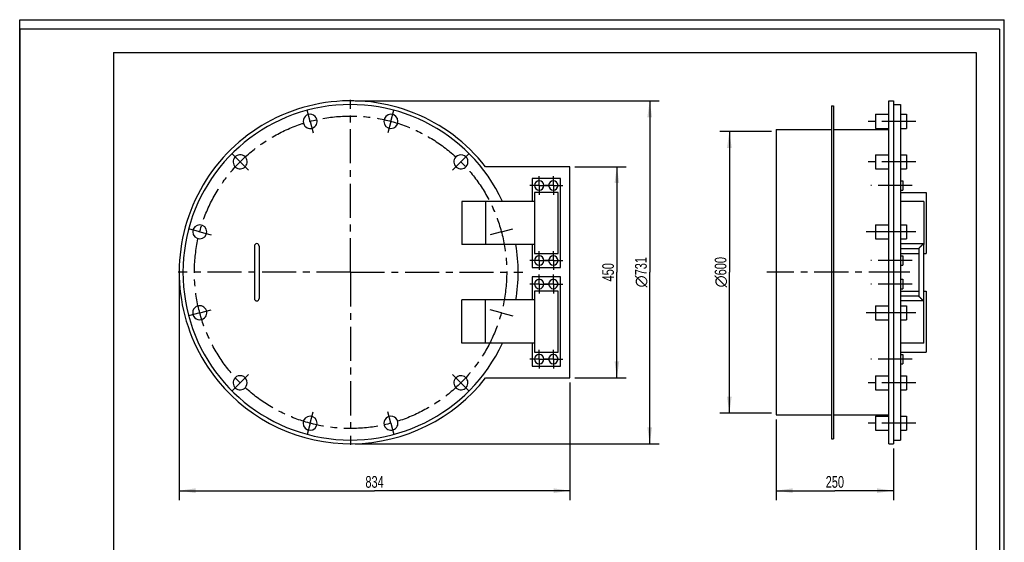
# Model space of a CAD drawing. Header units: millimetres. Extents: x 0 to 2100, y 0 to 2970.
# Tile 4 of 4: x 0 to 2100, y 1856 to 2970. Entities that reach past the tile are written whole.
import ezdxf

# ---------------------------------------------------------------- set-up
doc = ezdxf.new("R2010")
doc.units = ezdxf.units.MM
doc.header["$LTSCALE"] = 193.6
doc.linetypes.add('CENTER', pattern=[0.6, 0.375, -0.075, 0.075, -0.075])
doc.layers.get('0').update_dxf_attribs({"linetype": 'CONTINUOUS'})
doc.layers.add('_2D-BEM', color=7, linetype='CONTINUOUS')
doc.layers.add('_ACHSEN', color=7, linetype='CONTINUOUS')
doc.styles.get("Standard").update_dxf_attribs({"font": 'txt', "width": 0.7})
doc.styles.add('TEXTSTYLE_4', font='gdt')
doc.dimstyles.new('DIMSTYLE_1', dxfattribs={"dimtxt": 25, "dimasz": 35, "dimexe": 2, "dimexo": 1, "dimtad": 1, "dimdec": 1, "dimtxsty": 'Standard', "dimblk": '_FILLED', "dimblk1": '_FILLED', "dimblk2": '_FILLED', "dimcen": 0.09, "dimazin": 2, "dimtp": 0.8, "dimtm": 0.8, "dimtfac": 1, "dimtdec": 1, "dimtofl": 0, "dimtmove": 0, "dimatfit": 3, "dimldrblk": '_FILLED', "dimfxl": 1, "dimtolj": 1, "dimarcsym": 0})
doc.dimstyles.new('DIMSTYLE_2', dxfattribs={"dimtxt": 25, "dimasz": 35, "dimexe": 2, "dimexo": 1, "dimtad": 1, "dimdec": 0, "dimtxsty": 'Standard', "dimblk": '_FILLED', "dimblk1": '_FILLED', "dimblk2": '_FILLED', "dimcen": 0.09, "dimazin": 2, "dimtp": 0.8, "dimtm": 0.8, "dimtfac": 1, "dimtdec": 0, "dimtofl": 0, "dimtmove": 0, "dimatfit": 3, "dimldrblk": '_FILLED', "dimfxl": 1, "dimtolj": 1, "dimarcsym": 0})
doc.dimstyles.new('DIMSTYLE_3', dxfattribs={"dimtxt": 25, "dimasz": 35, "dimexe": 2, "dimexo": 1, "dimtad": 1, "dimdec": 1, "dimtxsty": 'Standard', "dimblk": '_FILLED', "dimblk1": '_FILLED', "dimblk2": '_FILLED', "dimcen": 0.09, "dimazin": 2, "dimtp": 0.5, "dimtm": 0.5, "dimtfac": 1, "dimtdec": 1, "dimtofl": 0, "dimtmove": 0, "dimatfit": 3, "dimldrblk": '_FILLED', "dimfxl": 1, "dimtolj": 1, "dimarcsym": 0})

# ---------------------------------------------------------------- blocks, each defined once
blk = doc.blocks.new('_FILLED')
at = {"color": 0, "linetype": 'ByBlock'}
blk.add_solid([(0, 0), (-1, 0.143), (-1, -0.143)], dxfattribs=at)
blk = doc.blocks.new('*D2')
at = {"layer": '_2D-BEM', "color": 2, "linetype": 'Continuous', "transparency": 16777216}
for p, q in [((340.2, 2421.7), (340.2, 1946.2)), ((1173.7, 2196.7), (1173.7, 1946.2)), ((340.2, 1966.2), (756.9, 1966.2)), ((1173.7, 1966.2), (756.9, 1966.2))]:
    blk.add_line(p, q, dxfattribs=at)
at = {"layer": '_2D-BEM', "color": 2, "linetype": 'Continuous', "transparency": 16777216, "xscale": 35, "yscale": 35, "zscale": 35, "rotation": 180}
blk.add_blockref('_FILLED', (340.2, 1966.2), dxfattribs=at)
at = {"layer": '_2D-BEM', "color": 2, "linetype": 'Continuous', "transparency": 16777216, "xscale": 35, "yscale": 35, "zscale": 35}
blk.add_blockref('_FILLED', (1173.7, 1966.2), dxfattribs=at)
at = {"layer": '_2D-BEM', "color": 2, "linetype": 'Continuous', "transparency": 16777216, "insert": (756.9, 1997.4), "char_height": 25, "width": 85.714, "attachment_point": 2, "line_spacing_factor": 0.9}
blk.add_mtext('834', dxfattribs=at)
blk = doc.blocks.new('*D3')
at = {"layer": '_2D-BEM', "color": 2, "linetype": 'Continuous', "transparency": 16777216}
for p, q in [((1183.7, 2656.7), (1293.7, 2656.7)), ((1273.7, 2656.7), (1273.7, 2431.7)), ((1273.7, 2206.7), (1273.7, 2431.7)), ((1183.7, 2206.7), (1293.7, 2206.7))]:
    blk.add_line(p, q, dxfattribs=at)
at = {"layer": '_2D-BEM', "color": 2, "linetype": 'Continuous', "transparency": 16777216, "xscale": 35, "yscale": 35, "zscale": 35}
for p, rotation in [((1273.7, 2656.7), 90), ((1273.7, 2206.7), 270)]:
    blk.add_blockref('_FILLED', p, dxfattribs=dict(at, rotation=rotation))
at = {"layer": '_2D-BEM', "color": 2, "linetype": 'Continuous', "transparency": 16777216, "insert": (1242.4, 2431.7), "char_height": 25, "width": 85.714, "attachment_point": 2, "rotation": 90, "line_spacing_factor": 0.9}
blk.add_mtext('450', dxfattribs=at)
blk = doc.blocks.new('*D5')
at = {"layer": '_2D-BEM', "color": 2, "linetype": 'Continuous', "transparency": 16777216}
for p, q in [((1613.6, 2117.7), (1613.6, 1946.2)), ((1863.6, 2056.2), (1863.6, 1946.2)), ((1613.6, 1966.2), (1738.6, 1966.2)), ((1863.6, 1966.2), (1738.6, 1966.2))]:
    blk.add_line(p, q, dxfattribs=at)
at = {"layer": '_2D-BEM', "color": 2, "linetype": 'Continuous', "transparency": 16777216, "xscale": 35, "yscale": 35, "zscale": 35, "rotation": 180}
blk.add_blockref('_FILLED', (1613.6, 1966.2), dxfattribs=at)
at = {"layer": '_2D-BEM', "color": 2, "linetype": 'Continuous', "transparency": 16777216, "xscale": 35, "yscale": 35, "zscale": 35}
blk.add_blockref('_FILLED', (1863.6, 1966.2), dxfattribs=at)
at = {"layer": '_2D-BEM', "color": 2, "linetype": 'Continuous', "transparency": 16777216, "insert": (1738.6, 1997.4), "char_height": 25, "width": 85.714, "attachment_point": 2, "line_spacing_factor": 0.9}
blk.add_mtext('250', dxfattribs=at)
blk = doc.blocks.new('*D6')
at = {"layer": '_2D-BEM', "color": 2, "linetype": 'Continuous', "transparency": 16777216}
for p, q in [((1603.6, 2731.7), (1493.6, 2731.7)), ((1513.6, 2731.7), (1513.6, 2431.7)), ((1513.6, 2131.7), (1513.6, 2431.7)), ((1603.6, 2131.7), (1493.6, 2131.7))]:
    blk.add_line(p, q, dxfattribs=at)
at = {"layer": '_2D-BEM', "color": 2, "linetype": 'Continuous', "transparency": 16777216, "xscale": 35, "yscale": 35, "zscale": 35}
for p, rotation in [((1513.6, 2731.7), 90), ((1513.6, 2131.7), 270)]:
    blk.add_blockref('_FILLED', p, dxfattribs=dict(at, rotation=rotation))
at = {"layer": '_2D-BEM', "color": 2, "linetype": 'Continuous', "transparency": 16777216, "insert": (1482.3, 2431.7), "char_height": 25, "width": 138.393, "attachment_point": 2, "rotation": 90, "line_spacing_factor": 0.9, "style": 'TEXTSTYLE_4'}
blk.add_mtext('{\\fgdt;n}\\ftxt;{\\W0.7;600}', dxfattribs=at)
blk = doc.blocks.new('*D7')
at = {"layer": '_2D-BEM', "color": 2, "linetype": 'Continuous', "transparency": 16777216}
for p, q in [((715.7, 2797.2), (1363.7, 2797.2)), ((1343.7, 2797.2), (1343.7, 2431.7)), ((1343.7, 2066.2), (1343.7, 2431.7)), ((715.7, 2066.2), (1363.7, 2066.2))]:
    blk.add_line(p, q, dxfattribs=at)
at = {"layer": '_2D-BEM', "color": 2, "linetype": 'Continuous', "transparency": 16777216, "xscale": 35, "yscale": 35, "zscale": 35}
for p, rotation in [((1343.7, 2797.2), 90), ((1343.7, 2066.2), 270)]:
    blk.add_blockref('_FILLED', p, dxfattribs=dict(at, rotation=rotation))
at = {"layer": '_2D-BEM', "color": 2, "linetype": 'Continuous', "transparency": 16777216, "insert": (1312.4, 2431.7), "char_height": 25, "width": 127.679, "attachment_point": 2, "rotation": 90, "line_spacing_factor": 0.9, "style": 'TEXTSTYLE_4'}
blk.add_mtext('{\\fgdt;n}\\ftxt;{\\W0.7;731}', dxfattribs=at)

msp = doc.modelspace()

# ---------------------------------------------------------------- linework, layer by layer
at = {"color": 7, "linetype": 'Continuous'}
for p, q in [((0, 2970), (2100, 2970)), ((0, 0), (0, 2970)), ((0, 2970), (2100, 2970)), ((0, 0), (0, 2970)), ((2100, 0), (2100, 2970)), ((2100, 0), (2100, 2970)), ((1853.57, 2768.33), (1853.57, 2797.17)), ((1853.57, 2797.17), (1863.57, 2797.17)), ((1863.57, 2797.17), (1863.57, 2789.17)), ((1731.57, 2786.67), (1735.57, 2786.67)), ((1731.57, 2786.67), (1731.57, 2735.67)), ((1735.57, 2786.67), (1735.57, 2735.67)), ((1863.57, 2789.17), (1863.57, 2074.17)), ((1878.57, 2789.17), (1878.57, 2768.33)), ((1853.57, 2738.33), (1853.57, 2768.33)), ((1878.57, 2768.33), (1878.57, 2738.33)), ((1731.57, 2735.67), (1731.57, 2127.67)), ((1735.57, 2735.67), (1735.57, 2127.67)), ((1853.57, 2735.67), (1853.57, 2738.33)), ((1853.57, 2682.14), (1853.57, 2735.67)), ((1878.57, 2738.33), (1878.57, 2682.14)), ((1853.57, 2652.14), (1853.57, 2682.14)), ((1878.57, 2682.14), (1878.57, 2652.14)), ((1173.66, 2656.67), (993.7, 2656.67)), ((1173.66, 2206.67), (1173.66, 2656.67)), ((1853.57, 2532.86), (1853.57, 2652.14)), ((1878.57, 2652.14), (1878.57, 2532.86)), ((1153.16, 2631.67), (1093.16, 2631.67)), ((1093.16, 2631.67), (1093.16, 2582.67)), ((1153.16, 2441.67), (1153.16, 2631.67)), ((1148.16, 2601.67), (1098.16, 2601.67)), ((1098.16, 2601.67), (1098.16, 2471.67)), ((1148.16, 2471.67), (1148.16, 2601.67)), ((1878.57, 2601.67), (1933.57, 2601.67)), ((1933.57, 2601.67), (1933.57, 2471.67)), ((993.16, 2582.67), (943.16, 2582.67)), ((943.16, 2582.67), (943.16, 2490.67)), ((1098.16, 2582.67), (993.16, 2582.67)), ((993.16, 2582.67), (993.16, 2490.67)), ((1928.57, 2582.67), (1878.57, 2582.67)), ((1928.57, 2582.67), (1928.57, 2490.67)), ((1853.57, 2502.86), (1853.57, 2532.86)), ((1878.57, 2532.86), (1878.57, 2502.86)), ((1853.57, 2360.49), (1853.57, 2502.86)), ((1878.57, 2502.86), (1878.57, 2492.67)), ((500.66, 2487.67), (500.66, 2375.67)), ((510.66, 2487.67), (510.66, 2375.67)), ((993.16, 2490.67), (943.16, 2490.67)), ((1098.16, 2490.67), (993.16, 2490.67)), ((1093.16, 2490.67), (1093.16, 2441.67)), ((1878.57, 2492.67), (1927.57, 2492.67)), ((1878.57, 2492.67), (1878.57, 2487.67)), ((1878.57, 2487.67), (1878.57, 2482.67)), ((1878.57, 2482.67), (1917.57, 2482.67)), ((1878.57, 2482.67), (1878.57, 2431.67)), ((1917.57, 2482.67), (1917.57, 2380.67)), ((1927.57, 2492.67), (1927.57, 2370.67)), ((1928.57, 2490.67), (1927.57, 2490.67)), ((1098.16, 2471.67), (1148.16, 2471.67)), ((1878.57, 2471.67), (1917.57, 2471.67)), ((1927.57, 2471.67), (1933.57, 2471.67)), ((1093.16, 2441.67), (1153.16, 2441.67)), ((1153.16, 2421.67), (1093.16, 2421.67)), ((1093.16, 2421.67), (1093.16, 2372.67)), ((1153.16, 2231.67), (1153.16, 2421.67)), ((1878.57, 2431.67), (1878.57, 2380.67)), ((1148.16, 2391.67), (1098.16, 2391.67)), ((1098.16, 2391.67), (1098.16, 2261.67)), ((1148.16, 2261.67), (1148.16, 2391.67)), ((1878.57, 2391.67), (1917.57, 2391.67)), ((1878.57, 2380.67), (1878.57, 2375.67)), ((1917.57, 2380.67), (1878.57, 2380.67)), ((1878.57, 2375.67), (1878.57, 2370.67)), ((1927.57, 2391.67), (1933.57, 2391.67)), ((1933.57, 2391.67), (1933.57, 2261.67)), ((993.16, 2372.67), (943.16, 2372.67)), ((943.16, 2280.67), (943.16, 2372.67)), ((1098.16, 2372.67), (993.16, 2372.67)), ((993.16, 2280.67), (993.16, 2372.67)), ((1853.57, 2330.49), (1853.57, 2360.49)), ((1878.57, 2370.67), (1878.57, 2360.49)), ((1927.57, 2370.67), (1878.57, 2370.67)), ((1878.57, 2360.49), (1878.57, 2330.49)), ((1928.57, 2372.67), (1927.57, 2372.67)), ((1928.57, 2280.67), (1928.57, 2372.67)), ((1853.57, 2211.21), (1853.57, 2330.49)), ((1878.57, 2330.49), (1878.57, 2211.21)), ((993.16, 2280.67), (943.16, 2280.67)), ((1098.16, 2280.67), (993.16, 2280.67)), ((1093.16, 2280.67), (1093.16, 2231.67)), ((1928.57, 2280.67), (1878.57, 2280.67)), ((1098.16, 2261.67), (1148.16, 2261.67)), ((1878.57, 2261.67), (1933.57, 2261.67)), ((1093.16, 2231.67), (1153.16, 2231.67)), ((993.7, 2206.67), (1173.66, 2206.67)), ((1853.57, 2181.21), (1853.57, 2211.21)), ((1878.57, 2211.21), (1878.57, 2181.21)), ((1853.57, 2127.67), (1853.57, 2181.21)), ((1878.57, 2181.21), (1878.57, 2125.02)), ((1731.57, 2127.67), (1731.57, 2076.67)), ((1735.57, 2127.67), (1735.57, 2076.67)), ((1853.57, 2125.02), (1853.57, 2127.67)), ((1853.57, 2095.02), (1853.57, 2125.02)), ((1878.57, 2125.02), (1878.57, 2095.02)), ((1853.57, 2066.17), (1853.57, 2095.02)), ((1878.57, 2095.02), (1878.57, 2074.17)), ((1731.57, 2076.67), (1735.57, 2076.67)), ((1853.57, 2066.17), (1863.57, 2066.17)), ((1863.57, 2074.17), (1863.57, 2066.17))]:
    msp.add_line(p, q, dxfattribs=at)
at = {"color": 3, "linetype": 'Continuous'}
for p, q in [((0, 2950), (0, 1485)), ((2090, 2950), (0, 2950)), ((2090, 2950), (2090, 0))]:
    msp.add_line(p, q, dxfattribs=at)
at = {"color": 5, "linetype": 'Continuous'}
for p, q in [((200, 2900), (2040, 2900)), ((200, 2900), (200, 50)), ((2040, 2900), (2040, 50))]:
    msp.add_line(p, q, dxfattribs=at)
at = {"color": 7, "linetype": 'Continuous'}
for centre, radius, start, end in [((705.66, 2431.67), 365.5, 37.99517, 219.35074), ((705.66, 2431.67), 357.5, 24.98479, 180), ((505.66, 2487.67), 5, 90, 180), ((505.66, 2487.67), 5, 0, 90), ((705.66, 2431.67), 357.5, 0, 9.49927), ((705.66, 2431.67), 357.5, 180, 335.01521), ((705.66, 2431.67), 357.5, 350.50073, 360), ((505.66, 2375.67), 5, 180, 270), ((505.66, 2375.67), 5, 270, 360), ((705.66, 2431.67), 365.5, 219.35074, 322.00483)]:
    msp.add_arc(centre, radius, start, end, dxfattribs=at)
for points, knots in [([(1922.57, 2487.67), (1922.29, 2487.39), (1921.73, 2486.83), (1920.91, 2486.01), (1920.11, 2485.21), (1919.48, 2484.58), (1919, 2484.1), (1918.67, 2483.77), (1918.37, 2483.47), (1918.11, 2483.21), (1917.92, 2483.02), (1917.79, 2482.89), (1917.71, 2482.82), (1917.66, 2482.76), (1917.61, 2482.71), (1917.59, 2482.7), (1917.57, 2482.67), (1917.57, 2482.67)], [0, 0, 0, 0, 0.1684176, 0.3343318, 0.494826, 0.6460235, 0.716471, 0.7822807, 0.842283, 0.8950579, 0.938944, 0.9569901, 0.9721361, 0.984172, 0.9929142, 0.9982211, 1, 1, 1, 1]), ([(1927.57, 2492.67), (1927.57, 2492.68), (1927.55, 2492.65), (1927.53, 2492.64), (1927.48, 2492.58), (1927.43, 2492.53), (1927.35, 2492.45), (1927.22, 2492.32), (1927.03, 2492.13), (1926.77, 2491.87), (1926.47, 2491.57), (1926.15, 2491.25), (1925.67, 2490.77), (1925.03, 2490.13), (1924.23, 2489.33), (1923.41, 2488.51), (1922.85, 2487.95), (1922.57, 2487.67)], [0, 0, 0, 0, 0.0017789, 0.0070858, 0.015828, 0.0278639, 0.0430099, 0.061056, 0.1049421, 0.157717, 0.2177193, 0.283529, 0.3539765, 0.505174, 0.6656682, 0.8315824, 1, 1, 1, 1]), ([(1922.57, 2375.67), (1922.29, 2375.95), (1921.73, 2376.51), (1920.91, 2377.33), (1920.11, 2378.13), (1919.48, 2378.77), (1919, 2379.25), (1918.67, 2379.57), (1918.37, 2379.87), (1918.11, 2380.13), (1917.92, 2380.32), (1917.79, 2380.45), (1917.71, 2380.53), (1917.66, 2380.59), (1917.61, 2380.63), (1917.6, 2380.65), (1917.57, 2380.67), (1917.57, 2380.67)], [0, 0, 0, 0, 0.1684176, 0.3343318, 0.494826, 0.6460235, 0.716471, 0.7822807, 0.842283, 0.8950579, 0.938944, 0.9569901, 0.9721361, 0.984172, 0.9929142, 0.9982211, 1, 1, 1, 1]), ([(1927.57, 2370.67), (1927.57, 2370.67), (1927.55, 2370.69), (1927.54, 2370.71), (1927.48, 2370.76), (1927.43, 2370.82), (1927.35, 2370.89), (1927.22, 2371.02), (1927.03, 2371.21), (1926.77, 2371.47), (1926.47, 2371.77), (1926.15, 2372.1), (1925.67, 2372.58), (1925.03, 2373.21), (1924.23, 2374.01), (1923.41, 2374.83), (1922.85, 2375.39), (1922.57, 2375.67)], [0, 0, 0, 0, 0.0017789, 0.0070858, 0.015828, 0.0278639, 0.0430099, 0.061056, 0.1049421, 0.157717, 0.2177193, 0.283529, 0.3539765, 0.505174, 0.6656682, 0.8315824, 1, 1, 1, 1])]:
    msp.add_open_spline(points, degree=3, knots=knots, dxfattribs=at)
at = {"layer": '_ACHSEN', "color": 7, "linetype": 'CENTER'}
for p, q in [((705.66, 2431.67), (705.66, 2799.17)), ((619.48, 2753.33), (613.01, 2777.47)), ((791.85, 2753.33), (798.32, 2777.47)), ((619.48, 2753.33), (625.95, 2729.18)), ((791.85, 2753.33), (785.38, 2729.18)), ((1911.57, 2753.33), (1805.57, 2753.33)), ((1911.57, 2753.33), (1805.57, 2753.33)), ((705.66, 2431.67), (705.66, 2741.67)), ((470.2, 2667.14), (452.52, 2684.82)), ((470.2, 2667.14), (487.88, 2649.46)), ((941.13, 2667.14), (923.45, 2649.46)), ((941.13, 2667.14), (958.81, 2684.82)), ((1911.57, 2667.14), (1805.57, 2667.14)), ((1911.57, 2667.14), (1805.57, 2667.14)), ((1108.16, 2616.67), (1108.16, 2636.67)), ((1138.16, 2616.67), (1138.16, 2636.67)), ((1108.16, 2616.67), (1088.16, 2616.67)), ((1108.16, 2616.67), (1128.16, 2616.67)), ((1108.16, 2616.67), (1108.16, 2596.67)), ((1138.16, 2616.67), (1118.16, 2616.67)), ((1138.16, 2616.67), (1158.16, 2616.67)), ((1138.16, 2616.67), (1138.16, 2596.67)), ((1903.57, 2616.67), (1815.57, 2616.67)), ((1903.57, 2616.67), (1815.57, 2616.67)), ((384.01, 2517.86), (359.86, 2524.33)), ((1027.32, 2517.86), (1051.47, 2524.33)), ((384.01, 2517.86), (408.16, 2511.39)), ((1027.32, 2517.86), (1003.17, 2511.39)), ((1911.57, 2517.86), (1805.57, 2517.86)), ((1873.57, 2517.86), (1805.57, 2517.86)), ((1108.16, 2456.67), (1108.16, 2476.67)), ((1138.16, 2456.67), (1138.16, 2476.67)), ((1108.16, 2456.67), (1088.16, 2456.67)), ((1108.16, 2456.67), (1128.16, 2456.67)), ((1108.16, 2456.67), (1108.16, 2436.67)), ((1138.16, 2456.67), (1118.16, 2456.67)), ((1138.16, 2456.67), (1158.16, 2456.67)), ((1138.16, 2456.67), (1138.16, 2436.67)), ((1903.57, 2456.67), (1815.57, 2456.67)), ((1903.57, 2456.67), (1815.57, 2456.67)), ((705.66, 2431.67), (338.16, 2431.67)), ((705.66, 2431.67), (395.66, 2431.67)), ((705.66, 2431.67), (1015.66, 2431.67)), ((705.66, 2431.67), (705.66, 2121.67)), ((705.66, 2431.67), (1073.16, 2431.67)), ((705.66, 2431.67), (705.66, 2064.17)), ((1108.16, 2406.67), (1108.16, 2426.67)), ((1138.16, 2406.67), (1138.16, 2426.67)), ((1883.57, 2431.67), (1593.57, 2431.67)), ((1898.57, 2431.67), (1843.57, 2431.67)), ((1108.16, 2406.67), (1088.16, 2406.67)), ((1108.16, 2406.67), (1128.16, 2406.67)), ((1108.16, 2406.67), (1108.16, 2386.67)), ((1138.16, 2406.67), (1118.16, 2406.67)), ((1138.16, 2406.67), (1158.16, 2406.67)), ((1138.16, 2406.67), (1138.16, 2386.67)), ((1903.57, 2406.67), (1815.57, 2406.67)), ((1903.57, 2406.67), (1815.57, 2406.67)), ((384.01, 2345.49), (359.86, 2339.01)), ((384.01, 2345.49), (408.16, 2351.96)), ((1027.32, 2345.49), (1003.17, 2351.96)), ((1027.32, 2345.49), (1051.47, 2339.01)), ((1911.57, 2345.49), (1805.57, 2345.49)), ((1873.57, 2345.49), (1805.57, 2345.49)), ((1108.16, 2246.67), (1108.16, 2266.67)), ((1138.16, 2246.67), (1138.16, 2266.67)), ((1108.16, 2246.67), (1088.16, 2246.67)), ((1108.16, 2246.67), (1128.16, 2246.67)), ((1108.16, 2246.67), (1108.16, 2226.67)), ((1138.16, 2246.67), (1118.16, 2246.67)), ((1138.16, 2246.67), (1158.16, 2246.67)), ((1138.16, 2246.67), (1138.16, 2226.67)), ((1903.57, 2246.67), (1815.57, 2246.67)), ((1903.57, 2246.67), (1815.57, 2246.67)), ((470.2, 2196.21), (487.88, 2213.88)), ((941.13, 2196.21), (923.45, 2213.88)), ((470.2, 2196.21), (452.52, 2178.53)), ((941.13, 2196.21), (958.81, 2178.53)), ((1911.57, 2196.21), (1805.57, 2196.21)), ((1911.57, 2196.21), (1805.57, 2196.21)), ((619.48, 2110.02), (625.95, 2134.17)), ((791.85, 2110.02), (785.38, 2134.17)), ((619.48, 2110.02), (613.01, 2085.87)), ((791.85, 2110.02), (798.32, 2085.87)), ((1911.57, 2110.02), (1805.57, 2110.02)), ((1911.57, 2110.02), (1805.57, 2110.02))]:
    msp.add_line(p, q, dxfattribs=at)
at = {"layer": '_ACHSEN', "color": 7, "linetype": 'Continuous'}
for p, q in [((1863.57, 2789.17), (1878.57, 2789.17)), ((1825.57, 2768.33), (1825.57, 2745.83)), ((1825.57, 2768.33), (1853.57, 2768.33)), ((1878.57, 2768.33), (1891.57, 2768.33)), ((1891.57, 2768.33), (1891.57, 2745.83)), ((1613.57, 2735.67), (1613.57, 2731.67)), ((1613.57, 2735.67), (1731.57, 2735.67)), ((1613.57, 2731.67), (1613.57, 2431.67)), ((1735.57, 2735.67), (1853.57, 2735.67)), ((1825.57, 2745.83), (1825.57, 2738.33)), ((1825.57, 2738.33), (1853.57, 2738.33)), ((1878.57, 2738.33), (1891.57, 2738.33)), ((1891.57, 2745.83), (1891.57, 2738.33)), ((1825.57, 2682.14), (1825.57, 2654.15)), ((1825.57, 2682.14), (1853.57, 2682.14)), ((1878.57, 2682.14), (1891.57, 2682.14)), ((1891.57, 2682.14), (1891.57, 2654.15)), ((1825.57, 2654.15), (1825.57, 2652.14)), ((1825.57, 2652.14), (1853.57, 2652.14)), ((1878.57, 2652.14), (1891.57, 2652.14)), ((1891.57, 2654.15), (1891.57, 2652.14)), ((1878.57, 2626.67), (1883.57, 2626.67)), ((1883.57, 2626.67), (1883.57, 2616.67)), ((1878.57, 2606.67), (1883.57, 2606.67)), ((1883.57, 2616.67), (1883.57, 2606.67)), ((1825.57, 2532.86), (1825.57, 2502.86)), ((1825.57, 2532.86), (1853.57, 2532.86)), ((1878.57, 2532.86), (1891.57, 2532.86)), ((1891.57, 2532.86), (1891.57, 2502.86)), ((1825.57, 2502.86), (1853.57, 2502.86)), ((1878.57, 2502.86), (1891.57, 2502.86)), ((1878.57, 2466.67), (1883.57, 2466.67)), ((1883.57, 2466.67), (1883.57, 2456.67)), ((1878.57, 2446.67), (1883.57, 2446.67)), ((1883.57, 2456.67), (1883.57, 2446.67)), ((1613.57, 2431.67), (1613.57, 2131.67)), ((1878.57, 2416.67), (1883.57, 2416.67)), ((1883.57, 2416.67), (1883.57, 2406.67)), ((1878.57, 2396.67), (1883.57, 2396.67)), ((1883.57, 2406.67), (1883.57, 2396.67)), ((1825.57, 2360.49), (1825.57, 2358.48)), ((1825.57, 2360.49), (1853.57, 2360.49)), ((1825.57, 2358.48), (1825.57, 2330.49)), ((1878.57, 2360.49), (1891.57, 2360.49)), ((1891.57, 2360.49), (1891.57, 2358.48)), ((1891.57, 2358.48), (1891.57, 2330.49)), ((1825.57, 2330.49), (1853.57, 2330.49)), ((1878.57, 2330.49), (1891.57, 2330.49)), ((1878.57, 2256.67), (1883.57, 2256.67)), ((1883.57, 2256.67), (1883.57, 2246.67)), ((1878.57, 2236.67), (1883.57, 2236.67)), ((1883.57, 2246.67), (1883.57, 2236.67)), ((1825.57, 2211.21), (1825.57, 2203.71)), ((1825.57, 2211.21), (1853.57, 2211.21)), ((1878.57, 2211.21), (1891.57, 2211.21)), ((1891.57, 2211.21), (1891.57, 2203.71)), ((1825.57, 2203.71), (1825.57, 2181.21)), ((1891.57, 2203.71), (1891.57, 2181.21)), ((1825.57, 2181.21), (1853.57, 2181.21)), ((1878.57, 2181.21), (1891.57, 2181.21)), ((1613.57, 2131.67), (1613.57, 2127.67)), ((1613.57, 2127.67), (1731.57, 2127.67)), ((1735.57, 2127.67), (1853.57, 2127.67)), ((1825.57, 2125.02), (1825.57, 2110.02)), ((1825.57, 2125.02), (1853.57, 2125.02)), ((1878.57, 2125.02), (1891.57, 2125.02)), ((1891.57, 2125.02), (1891.57, 2110.02)), ((1825.57, 2110.02), (1825.57, 2095.02)), ((1891.57, 2110.02), (1891.57, 2095.02)), ((1825.57, 2095.02), (1853.57, 2095.02)), ((1878.57, 2095.02), (1891.57, 2095.02)), ((1863.57, 2074.17), (1878.57, 2074.17))]:
    msp.add_line(p, q, dxfattribs=at)
at = {"layer": '_ACHSEN', "color": 7, "linetype": 'CENTER'}
msp.add_circle((705.66, 2431.67), 333, dxfattribs=at)
at = {"layer": '_ACHSEN', "color": 7, "linetype": 'Continuous'}
for centre, radius, start, end in [((619.48, 2753.33), 15, 30, 210), ((619.48, 2753.33), 15, 210, 30), ((791.85, 2753.33), 15, 0, 180), ((791.85, 2753.33), 15, 180, 360), ((470.2, 2667.14), 15, 60, 240), ((470.2, 2667.14), 15, 240, 60), ((941.13, 2667.14), 15, 150, 330), ((941.13, 2667.14), 15, 330, 150), ((1108.16, 2616.67), 10, 0, 180), ((1138.16, 2616.67), 10, 0, 180), ((1108.16, 2616.67), 10, 180, 360), ((1138.16, 2616.67), 10, 180, 360), ((384.01, 2517.86), 15, 90, 270), ((384.01, 2517.86), 15, 270, 90), ((1108.16, 2456.67), 10, 0, 180), ((1138.16, 2456.67), 10, 0, 180), ((1108.16, 2456.67), 10, 180, 360), ((1138.16, 2456.67), 10, 180, 360), ((1108.16, 2406.67), 10, 0, 180), ((1138.16, 2406.67), 10, 0, 180), ((1108.16, 2406.67), 10, 180, 360), ((1138.16, 2406.67), 10, 180, 360), ((384.01, 2345.49), 15, 120, 300), ((384.01, 2345.49), 15, 300, 120), ((1108.16, 2246.67), 10, 0, 180), ((1138.16, 2246.67), 10, 0, 180), ((1108.16, 2246.67), 10, 180, 360), ((1138.16, 2246.67), 10, 180, 360), ((470.2, 2196.21), 15, 330, 150), ((941.13, 2196.21), 15, 60, 240), ((941.13, 2196.21), 15, 240, 60), ((470.2, 2196.21), 15, 150, 330), ((619.48, 2110.02), 15, 0, 180), ((791.85, 2110.02), 15, 30, 210), ((619.48, 2110.02), 15, 180, 360), ((791.85, 2110.02), 15, 210, 30)]:
    msp.add_arc(centre, radius, start, end, dxfattribs=at)

# ---------------------------------------------------------------- dimensions: what is measured, and where the dimension line sits
at = {"layer": '_2D-BEM', "color": 2, "linetype": 'Continuous'}
for base, p1, p2, picture, middle in [((1343.66, 2066.17), (714.66, 2797.17), (714.66, 2066.17), '*D7', (1343.66, 2431.67)), ((1513.57, 2131.67), (1604.57, 2731.67), (1604.57, 2131.67), '*D6', (1513.57, 2431.67))]:
    dim = msp.add_linear_dim(base=base, p1=p1, p2=p2, angle=270, text='%%c<>', dimstyle='DIMSTYLE_1', dxfattribs=at)
    dim.commit()
    dim.dimension.update_dxf_attribs({"geometry": picture, "text_midpoint": middle, "dimtype": 160})
for base, p1, p2, angle, dimstyle, picture, middle in [((1273.66, 2206.67), (1182.66, 2656.67), (1182.66, 2206.67), 270, 'DIMSTYLE_1', '*D3', (1273.66, 2428.1)), ((340.16407492, 1966.19739931), (1173.66407492, 2197.67182618), (340.16407492, 2422.67182618), 180, 'DIMSTYLE_2', '*D2', (753.34262207, 1966.19739931))]:
    dim = msp.add_linear_dim(base=base, p1=p1, p2=p2, angle=angle, dimstyle=dimstyle, dxfattribs=at)
    dim.commit()
    dim.dimension.update_dxf_attribs({"geometry": picture, "text_midpoint": middle, "dimtype": 160})
dim = msp.add_linear_dim(base=(1863.57, 1966.2), p1=(1613.57, 2118.67), p2=(1863.57, 2057.17), dimstyle='DIMSTYLE_3', dxfattribs=at)
dim.commit()
dim.dimension.update_dxf_attribs({"geometry": '*D5', "text_midpoint": (1735, 1966.2), "dimtype": 160})

doc.saveas('drawing.dxf')
